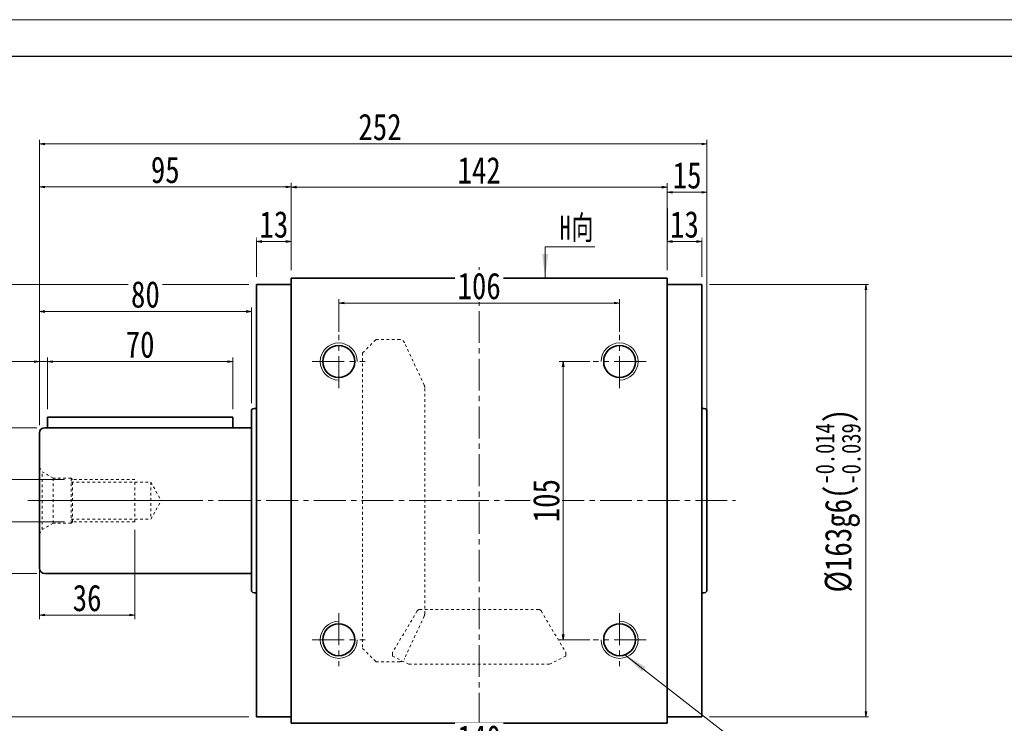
# Model space of a CAD drawing. Header units: millimetres. Extents: x -34 to 1138, y 0 to 822.
# Tile 4 of 5: x 156 to 528, y 556 to 822. Entities that reach past the tile are written whole.
import ezdxf

# ---------------------------------------------------------------- set-up
doc = ezdxf.new("R2010")
doc.units = ezdxf.units.MM
doc.linetypes.add('点画线', pattern=[18, 12, -2, 2, -2])
doc.linetypes.add('虚线', pattern=[2, 1, -1])
for name, color, linetype, lineweight in [('中心线层', 1, '点画线', 18), ('图框_外框线', 7, 'Continuous', 18), ('尺寸线层', 3, 'Continuous', 18), ('粗实线层', 7, 'Continuous', 35), ('虚线层', 6, '虚线', 18)]:
    doc.layers.add(name, color=color, linetype=linetype, lineweight=lineweight)
doc.styles.add('宋体', font='SimSun.ttf', dxfattribs={"width": 0.8})
doc.styles.add('标准', font='SimSun.ttf', dxfattribs={"width": 0.667})
doc.dimstyles.new('A水平标注$0', dxfattribs={"dimtxt": 3.5, "dimasz": 2, "dimexe": 1.5, "dimexo": 3, "dimgap": 1.1, "dimtad": 1, "dimtoh": 1, "dimdec": 4, "dimdsep": 46, "dimtxsty": '宋体', "dimblk": 'OPEN', "dimcen": 3, "dimclrd": 3, "dimclre": 3, "dimclrt": 6, "dimadec": 0, "dimazin": 0, "dimtm": 1e-09, "dimtfac": 1, "dimtdec": 4, "dimtix": 1, "dimtmove": 0, "dimatfit": 3, "dimldrblk": 'OPEN', "dimfxl": 0, "dimlwd": 13, "dimlwe": 13, "dimarcsym": 0})
doc.dimstyles.new('D直径标注φ25', dxfattribs={"dimtxt": 3.5, "dimasz": 2, "dimexe": 1, "dimexo": 3, "dimtad": 1, "dimtoh": 1, "dimdec": 1, "dimdsep": 46, "dimtxsty": '宋体', "dimblk": 'OPEN', "dimcen": 3, "dimclrd": 3, "dimclre": 3, "dimclrt": 130, "dimadec": 0, "dimazin": 0, "dimtm": 1e-09, "dimtfac": 1, "dimtdec": 1, "dimtmove": 0, "dimatfit": 0, "dimldrblk": 'OPEN', "dimfxl": 0, "dimlwd": 13, "dimlwe": 13, "dimarcsym": 0})
doc.dimstyles.new('螺孔(M8-7H)', dxfattribs={"dimtxt": 3.5, "dimasz": 2, "dimexe": 1.25, "dimexo": 3, "dimtad": 1, "dimtoh": 1, "dimdec": 4, "dimdsep": 46, "dimtxsty": '宋体', "dimblk": 'OPEN', "dimcen": 3, "dimclrd": 3, "dimclre": 3, "dimclrt": 2, "dimadec": 0, "dimazin": 0, "dimtm": 1e-09, "dimtfac": 1, "dimtdec": 4, "dimtmove": 0, "dimatfit": 3, "dimldrblk": 'OPEN', "dimfxl": 0, "dimlwd": 9, "dimlwe": 9, "dimarcsym": 0})

# ---------------------------------------------------------------- blocks, each defined once
blk = doc.blocks.new('_Open')
at = {"color": 0, "linetype": 'ByBlock', "lineweight": -2}
for p, q in [((-1, 0.17), (0, 0)), ((-1, -0.17), (0, 0)), ((0, 0), (-1, 0))]:
    blk.add_line(p, q, dxfattribs=at)
blk = doc.blocks.new('*D9')
at = {"layer": 'Defpoints', "color": 0, "transparency": 16777216}
for p in [(400.77, 758.64), (258.77, 724.34), (400.77, 724.34)]:
    blk.add_point(p, dxfattribs=at)
at = {"layer": '尺寸线层', "color": 3, "lineweight": 13, "transparency": 16777216}
for p, q in [((258.77, 727.34), (258.77, 760.14)), ((260.77, 758.64), (398.77, 758.64)), ((400.77, 727.34), (400.77, 760.14))]:
    blk.add_line(p, q, dxfattribs=at)
at = {"layer": '尺寸线层', "color": 3, "lineweight": 13, "transparency": 16777216, "xscale": 2, "yscale": 2, "zscale": 2, "rotation": 180}
blk.add_blockref('_Open', (258.77, 758.64), dxfattribs=at)
at = {"layer": '尺寸线层', "color": 3, "lineweight": 13, "transparency": 16777216, "xscale": 2, "yscale": 2, "zscale": 2}
blk.add_blockref('_Open', (400.77, 758.64), dxfattribs=at)
at = {"layer": '尺寸线层', "color": 6, "transparency": 16777216, "insert": (329.77, 765), "char_height": 10, "attachment_point": 5, "style": '宋体', "bg_fill": 3, "box_fill_scale": 1.1, "bg_fill_color": 257, "bg_fill_transparency": 0}
blk.add_mtext('142', dxfattribs=at)
blk = doc.blocks.new('*D10')
at = {"layer": 'Defpoints', "color": 0, "transparency": 16777216}
for p in [(163.77, 774.93), (163.77, 665.84), (415.77, 665.84)]:
    blk.add_point(p, dxfattribs=at)
at = {"layer": '尺寸线层', "color": 3, "lineweight": 13, "transparency": 16777216}
for p, q in [((163.77, 668.84), (163.77, 776.43)), ((413.77, 774.93), (165.77, 774.93)), ((415.77, 668.84), (415.77, 776.43))]:
    blk.add_line(p, q, dxfattribs=at)
at = {"layer": '尺寸线层', "color": 3, "lineweight": 13, "transparency": 16777216, "xscale": 2, "yscale": 2, "zscale": 2, "rotation": 180}
blk.add_blockref('_Open', (163.77, 774.93), dxfattribs=at)
at = {"layer": '尺寸线层', "color": 3, "lineweight": 13, "transparency": 16777216, "xscale": 2, "yscale": 2, "zscale": 2}
blk.add_blockref('_Open', (415.77, 774.93), dxfattribs=at)
at = {"layer": '尺寸线层', "color": 6, "transparency": 16777216, "insert": (292.33, 781.27), "char_height": 10, "attachment_point": 5, "style": '宋体', "bg_fill": 3, "box_fill_scale": 1.1, "bg_fill_color": 257, "bg_fill_transparency": 0}
blk.add_mtext('252', dxfattribs=at)
blk = doc.blocks.new('*D11')
at = {"layer": 'Defpoints', "color": 0, "transparency": 16777216}
for p in [(245.77, 738.12), (245.77, 721.84), (258.77, 724.34)]:
    blk.add_point(p, dxfattribs=at)
at = {"layer": '尺寸线层', "color": 3, "lineweight": 13, "transparency": 16777216}
for p, q in [((245.77, 724.84), (245.77, 739.62)), ((256.77, 738.12), (247.77, 738.12)), ((258.77, 727.34), (258.77, 739.62))]:
    blk.add_line(p, q, dxfattribs=at)
at = {"layer": '尺寸线层', "color": 3, "lineweight": 13, "transparency": 16777216, "xscale": 2, "yscale": 2, "zscale": 2, "rotation": 180}
blk.add_blockref('_Open', (245.77, 738.12), dxfattribs=at)
at = {"layer": '尺寸线层', "color": 3, "lineweight": 13, "transparency": 16777216, "xscale": 2, "yscale": 2, "zscale": 2}
blk.add_blockref('_Open', (258.77, 738.12), dxfattribs=at)
at = {"layer": '尺寸线层', "color": 6, "transparency": 16777216, "insert": (252.27, 744.51), "char_height": 10, "attachment_point": 5, "style": '宋体', "bg_fill": 3, "box_fill_scale": 1.1, "bg_fill_color": 257, "bg_fill_transparency": 0}
blk.add_mtext('13', dxfattribs=at)
blk = doc.blocks.new('*D12')
at = {"layer": 'Defpoints', "color": 0, "transparency": 16777216}
for p in [(163.77, 758.71), (258.77, 724.34), (163.77, 665.84)]:
    blk.add_point(p, dxfattribs=at)
at = {"layer": '尺寸线层', "color": 3, "lineweight": 13, "transparency": 16777216}
for p, q in [((163.77, 668.84), (163.77, 760.21)), ((256.77, 758.71), (165.77, 758.71)), ((258.77, 727.34), (258.77, 760.21))]:
    blk.add_line(p, q, dxfattribs=at)
at = {"layer": '尺寸线层', "color": 3, "lineweight": 13, "transparency": 16777216, "xscale": 2, "yscale": 2, "zscale": 2, "rotation": 180}
blk.add_blockref('_Open', (163.77, 758.71), dxfattribs=at)
at = {"layer": '尺寸线层', "color": 3, "lineweight": 13, "transparency": 16777216, "xscale": 2, "yscale": 2, "zscale": 2}
blk.add_blockref('_Open', (258.77, 758.71), dxfattribs=at)
at = {"layer": '尺寸线层', "color": 6, "transparency": 16777216, "insert": (211.27, 765.1), "char_height": 10, "attachment_point": 5, "style": '宋体', "bg_fill": 3, "box_fill_scale": 1.1, "bg_fill_color": 257, "bg_fill_transparency": 0}
blk.add_mtext('95', dxfattribs=at)
blk = doc.blocks.new('*D13')
at = {"layer": 'Defpoints', "color": 0, "transparency": 16777216}
for p in [(400.77, 738.12), (400.77, 724.34), (413.77, 721.84)]:
    blk.add_point(p, dxfattribs=at)
at = {"layer": '尺寸线层', "color": 3, "lineweight": 13, "transparency": 16777216}
for p, q in [((400.77, 727.34), (400.77, 739.62)), ((411.77, 738.12), (402.77, 738.12)), ((413.77, 724.84), (413.77, 739.62))]:
    blk.add_line(p, q, dxfattribs=at)
at = {"layer": '尺寸线层', "color": 3, "lineweight": 13, "transparency": 16777216, "xscale": 2, "yscale": 2, "zscale": 2, "rotation": 180}
blk.add_blockref('_Open', (400.77, 738.12), dxfattribs=at)
at = {"layer": '尺寸线层', "color": 3, "lineweight": 13, "transparency": 16777216, "xscale": 2, "yscale": 2, "zscale": 2}
blk.add_blockref('_Open', (413.77, 738.12), dxfattribs=at)
at = {"layer": '尺寸线层', "color": 6, "transparency": 16777216, "insert": (407.27, 744.51), "char_height": 10, "attachment_point": 5, "style": '宋体', "bg_fill": 3, "box_fill_scale": 1.1, "bg_fill_color": 257, "bg_fill_transparency": 0}
blk.add_mtext('13', dxfattribs=at)
blk = doc.blocks.new('*D14')
at = {"layer": 'Defpoints', "color": 0, "transparency": 16777216}
for p in [(382.77, 714.88), (276.77, 701.09), (382.77, 701.09)]:
    blk.add_point(p, dxfattribs=at)
at = {"layer": '尺寸线层', "color": 3, "lineweight": 13, "transparency": 16777216}
for p, q in [((276.77, 704.09), (276.77, 716.38)), ((278.77, 714.88), (380.77, 714.88)), ((382.77, 704.09), (382.77, 716.38))]:
    blk.add_line(p, q, dxfattribs=at)
at = {"layer": '尺寸线层', "color": 3, "lineweight": 13, "transparency": 16777216, "xscale": 2, "yscale": 2, "zscale": 2, "rotation": 180}
blk.add_blockref('_Open', (276.77, 714.88), dxfattribs=at)
at = {"layer": '尺寸线层', "color": 3, "lineweight": 13, "transparency": 16777216, "xscale": 2, "yscale": 2, "zscale": 2}
blk.add_blockref('_Open', (382.77, 714.88), dxfattribs=at)
at = {"layer": '尺寸线层', "color": 6, "transparency": 16777216, "insert": (329.77, 721.27), "char_height": 10, "attachment_point": 5, "style": '宋体', "bg_fill": 3, "box_fill_scale": 1.1, "bg_fill_color": 257, "bg_fill_transparency": 0}
blk.add_mtext('106', dxfattribs=at)
blk = doc.blocks.new('*D15')
at = {"layer": 'Defpoints', "color": 0, "transparency": 16777216}
for p in [(374.52, 692.84), (361.49, 587.84), (374.52, 587.84)]:
    blk.add_point(p, dxfattribs=at)
at = {"layer": '尺寸线层', "color": 3, "lineweight": 13, "transparency": 16777216}
for p, q in [((371.52, 692.84), (359.99, 692.84)), ((361.49, 690.84), (361.49, 589.84)), ((371.52, 587.84), (359.99, 587.84))]:
    blk.add_line(p, q, dxfattribs=at)
at = {"layer": '尺寸线层', "color": 3, "lineweight": 13, "transparency": 16777216, "xscale": 2, "yscale": 2, "zscale": 2}
for p, rotation in [((361.49, 692.84), 90), ((361.49, 587.84), 270)]:
    blk.add_blockref('_Open', p, dxfattribs=dict(at, rotation=rotation))
at = {"layer": '尺寸线层', "color": 6, "transparency": 16777216, "insert": (355.11, 640.34), "char_height": 10, "attachment_point": 5, "rotation": 90, "style": '宋体', "bg_fill": 3, "box_fill_scale": 1.1, "bg_fill_color": 257, "bg_fill_transparency": 0}
blk.add_mtext('105', dxfattribs=at)
blk = doc.blocks.new('*X5')
at = {"layer": '尺寸线层', "linetype": 'Continuous'}
blk.add_hatch(color=0, dxfattribs=at).paths.add_polyline_path([(-95.36, 69.41), (-87.56, 64.77), (-88.94, 62.99)], flags=0)
at = {"layer": '尺寸线层', "color": 0, "linetype": 'Continuous'}
blk.add_line((-95.36, 69.41), (-6.11, 0), dxfattribs=at)
at = {"layer": '尺寸线层', "color": 0}
for p, q in [((0, 20.01), (79.78, 20.01)), ((0, 0), (0, 20.01)), ((-6.11, 0), (0, 0)), ((0, 0), (79.78, 0))]:
    blk.add_line(p, q, dxfattribs=at)
at = {"layer": '尺寸线层', "color": 0, "insert": (4.5, 1.8), "char_height": 9, "width": 150.5686, "attachment_point": 7, "line_spacing_factor": 1.15057, "style": '标准'}
blk.add_mtext('\\T1.1;4-M14x20\\P反面，H向孔位一致', dxfattribs=at)
blk = doc.blocks.new('*X6')
at = {"layer": '尺寸线层', "linetype": 'Continuous'}
blk.add_hatch(color=0, dxfattribs=at).paths.add_polyline_path([(-1.02, -11.73), (-2.14, -2.73), (0.11, -2.73)], flags=0)
at = {"layer": '尺寸线层', "color": 0, "linetype": 'Continuous'}
blk.add_line((-1.02, -11.73), (-1.02, 0), dxfattribs=at)
at = {"layer": '尺寸线层', "color": 0}
for p, q in [((-1.02, 0), (0, 0)), ((0, 0), (0, 0)), ((0, 0), (17.75, 0))]:
    blk.add_line(p, q, dxfattribs=at)
at = {"layer": '尺寸线层', "color": 0, "insert": (4.5, 1.8), "char_height": 9, "width": 26.5093, "attachment_point": 7, "line_spacing_factor": 1.15057, "style": '标准'}
blk.add_mtext('\\T1.1;H向', dxfattribs=at)
blk = doc.blocks.new('*D16')
at = {"layer": 'Defpoints', "color": 0, "transparency": 16777216}
for p in [(413.77, 721.84), (413.77, 558.84), (475.78, 558.84)]:
    blk.add_point(p, dxfattribs=at)
at = {"layer": '尺寸线层', "color": 3, "lineweight": 13, "transparency": 16777216}
for p, q in [((416.77, 721.84), (476.78, 721.84)), ((475.78, 719.84), (475.78, 560.84)), ((416.77, 558.84), (476.78, 558.84))]:
    blk.add_line(p, q, dxfattribs=at)
at = {"layer": '尺寸线层', "color": 3, "lineweight": 13, "transparency": 16777216, "xscale": 2, "yscale": 2, "zscale": 2}
for p, rotation in [((475.78, 721.84), 90), ((475.78, 558.84), 270)]:
    blk.add_blockref('_Open', p, dxfattribs=dict(at, rotation=rotation))
at = {"layer": '尺寸线层', "color": 130, "transparency": 16777216, "insert": (465.24, 640.34), "char_height": 10, "attachment_point": 5, "rotation": 90, "style": '宋体', "bg_fill": 3, "box_fill_scale": 1.1, "bg_fill_color": 257, "bg_fill_transparency": 0}
blk.add_mtext('{\\A1;\\A1;%%C163g6({\\H0.707107x;\\S-0.014^ -0.039;})}', dxfattribs=at)
blk = doc.blocks.new('*D17')
at = {"layer": 'Defpoints', "color": 0, "transparency": 16777216}
for p in [(105.97, 721.84), (245.77, 721.84), (245.77, 558.84)]:
    blk.add_point(p, dxfattribs=at)
at = {"layer": '尺寸线层', "color": 3, "lineweight": 13, "transparency": 16777216}
for p, q in [((242.77, 721.84), (104.97, 721.84)), ((105.97, 560.84), (105.97, 719.84)), ((242.77, 558.84), (104.97, 558.84))]:
    blk.add_line(p, q, dxfattribs=at)
at = {"layer": '尺寸线层', "color": 3, "lineweight": 13, "transparency": 16777216, "xscale": 2, "yscale": 2, "zscale": 2}
for p, rotation in [((105.97, 721.84), 90), ((105.97, 558.84), 270)]:
    blk.add_blockref('_Open', p, dxfattribs=dict(at, rotation=rotation))
at = {"layer": '尺寸线层', "color": 130, "transparency": 16777216, "insert": (95.43, 640.34), "char_height": 10, "attachment_point": 5, "rotation": 90, "style": '宋体', "bg_fill": 3, "box_fill_scale": 1.1, "bg_fill_color": 257, "bg_fill_transparency": 0}
blk.add_mtext('{\\A1;\\A1;%%C163g6({\\H0.707107x;\\S-0.014^ -0.039;})}', dxfattribs=at)
blk = doc.blocks.new('*D21')
at = {"layer": 'Defpoints', "color": 0, "transparency": 16777216}
for p in [(176.27, 648.34), (147.24, 632.34), (176.27, 632.34)]:
    blk.add_point(p, dxfattribs=at)
at = {"layer": '尺寸线层', "color": 3, "lineweight": 9, "transparency": 16777216}
for p, q in [((173.27, 648.34), (145.99, 648.34)), ((147.24, 646.34), (147.24, 634.34)), ((173.27, 632.34), (145.99, 632.34))]:
    blk.add_line(p, q, dxfattribs=at)
at = {"layer": '尺寸线层', "color": 3, "lineweight": 9, "transparency": 16777216, "xscale": 2, "yscale": 2, "zscale": 2}
for p, rotation in [((147.24, 648.34), 90), ((147.24, 632.34), 270)]:
    blk.add_blockref('_Open', p, dxfattribs=dict(at, rotation=rotation))
at = {"layer": '尺寸线层', "color": 2, "transparency": 16777216, "insert": (140.85, 640.34), "char_height": 10, "attachment_point": 5, "rotation": 90, "style": '宋体', "bg_fill": 3, "box_fill_scale": 1.1, "bg_fill_color": 257, "bg_fill_transparency": 0}
blk.add_mtext('M16-7H', dxfattribs=at)
blk = doc.blocks.new('m16螺纹中心孔_1')
at = {"layer": '中心线层', "linetype": '点画线', "lineweight": 18}
blk.add_line((49.71, 0), (-4.25, 0), dxfattribs=at)
at = {"layer": '粗实线层', "color": 6, "linetype": '虚线', "lineweight": 18}
for p, q in [((0, -12.65), (0, 12.65)), ((0, 12.65), (0.99, 10.93)), ((5.2, 8.5), (0.99, 10.93)), ((0.99, -10.93), (0.99, 10.93)), ((12, 8.5), (5.2, 8.5)), ((5.2, -8.5), (5.2, 8.5)), ((12.5, 8), (12, 8.5)), ((12, -8.5), (12, 8.5)), ((36, 8), (12.5, 8)), ((12.5, -8), (12.5, 8)), ((36, -8), (36, 8)), ((12, 7), (42, 7)), ((42, 7), (46.04, 0)), ((42, 7), (42, -7)), ((42, -7), (46.04, 0)), ((12, -7), (42, -7)), ((0, -12.65), (0.99, -10.93)), ((5.2, -8.5), (0.99, -10.93)), ((12, -8.5), (5.2, -8.5)), ((12.5, -8), (12, -8.5)), ((36, -8), (12.5, -8))]:
    blk.add_line(p, q, dxfattribs=at)
blk = doc.blocks.new('*D22')
at = {"layer": 'Defpoints', "color": 0, "transparency": 16777216}
for p in [(199.77, 632.34), (163.77, 622.34), (199.77, 597.18)]:
    blk.add_point(p, dxfattribs=at)
at = {"layer": '尺寸线层', "color": 3, "lineweight": 13, "transparency": 16777216}
for p, q in [((199.77, 629.34), (199.77, 595.68)), ((163.77, 619.34), (163.77, 595.68)), ((165.77, 597.18), (197.77, 597.18))]:
    blk.add_line(p, q, dxfattribs=at)
at = {"layer": '尺寸线层', "color": 3, "lineweight": 13, "transparency": 16777216, "xscale": 2, "yscale": 2, "zscale": 2, "rotation": 180}
blk.add_blockref('_Open', (163.77, 597.18), dxfattribs=at)
at = {"layer": '尺寸线层', "color": 3, "lineweight": 13, "transparency": 16777216, "xscale": 2, "yscale": 2, "zscale": 2}
blk.add_blockref('_Open', (199.77, 597.18), dxfattribs=at)
at = {"layer": '尺寸线层', "color": 6, "transparency": 16777216, "insert": (181.77, 603.57), "char_height": 10, "attachment_point": 5, "style": '宋体', "bg_fill": 3, "box_fill_scale": 1.1, "bg_fill_color": 257, "bg_fill_transparency": 0}
blk.add_mtext('36', dxfattribs=at)
blk = doc.blocks.new('*D23')
at = {"layer": 'Defpoints', "color": 0, "transparency": 16777216}
for p in [(165.77, 667.84), (165.77, 612.84)]:
    blk.add_point(p, dxfattribs=at)
at = {"layer": '尺寸线层', "color": 3, "lineweight": 13, "transparency": 16777216}
for p, q in [((162.77, 667.84), (126.78, 667.84)), ((127.78, 614.84), (127.78, 665.84)), ((162.77, 612.84), (126.78, 612.84))]:
    blk.add_line(p, q, dxfattribs=at)
at = {"layer": '尺寸线层', "color": 3, "lineweight": 13, "transparency": 16777216, "xscale": 2, "yscale": 2, "zscale": 2}
for p, rotation in [((127.78, 667.84), 90), ((127.78, 612.84), 270)]:
    blk.add_blockref('_Open', p, dxfattribs=dict(at, rotation=rotation))
at = {"layer": '尺寸线层', "color": 130, "transparency": 16777216, "insert": (117.58, 640.34), "char_height": 10, "attachment_point": 5, "rotation": 90, "style": '宋体', "bg_fill": 3, "box_fill_scale": 1.1, "bg_fill_color": 257, "bg_fill_transparency": 0}
blk.add_mtext('{\\A1;\\A1;%%C55h6({\\H0.707107x;\\S 0^ -0.019;})}', dxfattribs=at)
at = {"layer": 'Defpoints', "color": 0, "transparency": 16777216}
blk.add_point((127.78, 667.84), dxfattribs=at)
blk = doc.blocks.new('*D24')
at = {"layer": 'Defpoints', "color": 0, "transparency": 16777216}
for p in [(166.77, 692.8), (166.77, 671.84), (163.77, 665.84)]:
    blk.add_point(p, dxfattribs=at)
at = {"layer": '尺寸线层', "color": 3, "lineweight": 13, "transparency": 16777216}
for p, q in [((146.6, 692.8), (152.43, 692.8)), ((152.43, 692.8), (161.77, 692.8)), ((163.77, 668.84), (163.77, 694.3)), ((163.77, 692.8), (166.77, 692.8)), ((166.77, 674.84), (166.77, 694.3)), ((168.77, 692.8), (170.77, 692.8))]:
    blk.add_line(p, q, dxfattribs=at)
at = {"layer": '尺寸线层', "color": 3, "lineweight": 13, "transparency": 16777216, "xscale": 2, "yscale": 2, "zscale": 2}
blk.add_blockref('_Open', (163.77, 692.8), dxfattribs=at)
at = {"layer": '尺寸线层', "color": 3, "lineweight": 13, "transparency": 16777216, "xscale": 2, "yscale": 2, "zscale": 2, "rotation": 180}
blk.add_blockref('_Open', (166.77, 692.8), dxfattribs=at)
at = {"layer": '尺寸线层', "color": 6, "transparency": 16777216, "insert": (148.77, 699.19), "char_height": 10, "attachment_point": 5, "style": '宋体', "bg_fill": 3, "box_fill_scale": 1.1, "bg_fill_color": 257, "bg_fill_transparency": 0}
blk.add_mtext('3', dxfattribs=at)
blk = doc.blocks.new('*D25')
at = {"layer": 'Defpoints', "color": 0, "transparency": 16777216}
for p in [(236.77, 692.8), (166.77, 671.84), (236.77, 671.84)]:
    blk.add_point(p, dxfattribs=at)
at = {"layer": '尺寸线层', "color": 3, "lineweight": 13, "transparency": 16777216}
for p, q in [((166.77, 674.84), (166.77, 694.3)), ((168.77, 692.8), (234.77, 692.8)), ((236.77, 674.84), (236.77, 694.3))]:
    blk.add_line(p, q, dxfattribs=at)
at = {"layer": '尺寸线层', "color": 3, "lineweight": 13, "transparency": 16777216, "xscale": 2, "yscale": 2, "zscale": 2}
for p, rotation in [((166.77, 692.8), 179.9999999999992), ((236.77, 692.8), 359.9999999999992)]:
    blk.add_blockref('_Open', p, dxfattribs=dict(at, rotation=rotation))
at = {"layer": '尺寸线层', "color": 6, "transparency": 16777216, "insert": (201.77, 699.19), "char_height": 10, "attachment_point": 5, "style": '宋体', "bg_fill": 3, "box_fill_scale": 1.1, "bg_fill_color": 257, "bg_fill_transparency": 0}
blk.add_mtext('70', dxfattribs=at)
blk = doc.blocks.new('*D26')
at = {"layer": 'Defpoints', "color": 0, "transparency": 16777216}
for p in [(163.77, 711.72), (243.77, 674.09), (163.77, 665.84)]:
    blk.add_point(p, dxfattribs=at)
at = {"layer": '尺寸线层', "color": 3, "lineweight": 13, "transparency": 16777216}
for p, q in [((163.77, 668.84), (163.77, 713.22)), ((241.77, 711.72), (165.77, 711.72)), ((243.77, 677.09), (243.77, 713.22))]:
    blk.add_line(p, q, dxfattribs=at)
at = {"layer": '尺寸线层', "color": 3, "lineweight": 13, "transparency": 16777216, "xscale": 2, "yscale": 2, "zscale": 2, "rotation": 180}
blk.add_blockref('_Open', (163.77, 711.72), dxfattribs=at)
at = {"layer": '尺寸线层', "color": 3, "lineweight": 13, "transparency": 16777216, "xscale": 2, "yscale": 2, "zscale": 2}
blk.add_blockref('_Open', (243.77, 711.72), dxfattribs=at)
at = {"layer": '尺寸线层', "color": 6, "transparency": 16777216, "insert": (203.77, 718.11), "char_height": 10, "attachment_point": 5, "style": '宋体', "bg_fill": 3, "box_fill_scale": 1.1, "bg_fill_color": 257, "bg_fill_transparency": 0}
blk.add_mtext('80', dxfattribs=at)
blk = doc.blocks.new('*D29')
at = {"layer": 'Defpoints', "color": 0, "transparency": 16777216}
for p in [(415.77, 756.68), (400.77, 724.34), (415.77, 674.09)]:
    blk.add_point(p, dxfattribs=at)
at = {"layer": '尺寸线层', "color": 3, "lineweight": 13, "transparency": 16777216}
for p, q in [((400.77, 727.34), (400.77, 758.18)), ((402.77, 756.68), (413.77, 756.68)), ((415.77, 677.09), (415.77, 758.18))]:
    blk.add_line(p, q, dxfattribs=at)
at = {"layer": '尺寸线层', "color": 3, "lineweight": 13, "transparency": 16777216, "xscale": 2, "yscale": 2, "zscale": 2, "rotation": 180}
blk.add_blockref('_Open', (400.77, 756.68), dxfattribs=at)
at = {"layer": '尺寸线层', "color": 3, "lineweight": 13, "transparency": 16777216, "xscale": 2, "yscale": 2, "zscale": 2}
blk.add_blockref('_Open', (415.77, 756.68), dxfattribs=at)
at = {"layer": '尺寸线层', "color": 6, "transparency": 16777216, "insert": (408.27, 763.04), "char_height": 10, "attachment_point": 5, "style": '宋体', "bg_fill": 3, "box_fill_scale": 1.1, "bg_fill_color": 257, "bg_fill_transparency": 0}
blk.add_mtext('15', dxfattribs=at)
blk = doc.blocks.new('*D33')
at = {"layer": 'Defpoints', "color": 0, "transparency": 16777216}
for p in [(259.77, 547.09), (399.77, 547.09), (399.77, 544.17)]:
    blk.add_point(p, dxfattribs=at)
at = {"layer": '尺寸线层', "color": 3, "lineweight": 13, "transparency": 16777216}
for p, q in [((259.77, 544.09), (259.77, 542.67)), ((261.77, 544.17), (397.77, 544.17)), ((399.77, 544.09), (399.77, 542.67))]:
    blk.add_line(p, q, dxfattribs=at)
at = {"layer": '尺寸线层', "color": 3, "lineweight": 13, "transparency": 16777216, "xscale": 2, "yscale": 2, "zscale": 2, "rotation": 180}
blk.add_blockref('_Open', (259.77, 544.17), dxfattribs=at)
at = {"layer": '尺寸线层', "color": 3, "lineweight": 13, "transparency": 16777216, "xscale": 2, "yscale": 2, "zscale": 2}
blk.add_blockref('_Open', (399.77, 544.17), dxfattribs=at)
at = {"layer": '尺寸线层', "color": 6, "transparency": 16777216, "insert": (329.77, 550.56), "char_height": 10, "attachment_point": 5, "style": '宋体', "bg_fill": 3, "box_fill_scale": 1.1, "bg_fill_color": 257, "bg_fill_transparency": 0}
blk.add_mtext('140', dxfattribs=at)

msp = doc.modelspace()

# ---------------------------------------------------------------- linework, layer by layer
at = {"layer": '中心线层'}
for p, q in [((329.76982, 537.84493), (329.76982, 728.39905)), ((159.40191, 640.34493), (426.53729, 640.34493)), ((276.76982, 597.84493), (276.76982, 577.84493)), ((382.76982, 597.84493), (382.76982, 577.84493)), ((266.76982, 587.84493), (286.76982, 587.84493))]:
    msp.add_line(p, q, dxfattribs=at)
at = {"layer": '粗实线层'}
for p, q in [((258.76982, 721.84493), (245.76982, 721.84493)), ((245.76982, 721.84493), (245.76982, 558.84493)), ((258.76982, 724.34493), (400.76982, 724.34493)), ((258.76982, 556.34493), (258.76982, 724.34493)), ((400.76982, 556.34493), (400.76982, 724.34493)), ((400.76982, 721.84493), (413.76982, 721.84493)), ((413.76982, 721.84493), (413.76982, 558.84493)), ((243.76982, 606.59493), (243.76982, 674.09493)), ((245.76982, 675.09493), (244.76982, 675.09493)), ((245.76982, 605.59493), (244.76982, 605.59493)), ((258.76982, 558.84493), (245.76982, 558.84493)), ((400.76982, 558.84493), (413.76982, 558.84493)), ((258.76982, 556.34493), (400.76982, 556.34493))]:
    msp.add_line(p, q, dxfattribs=at)
for centre in [(276.76982, 587.84493), (382.76982, 587.84493)]:
    msp.add_circle(centre, 6, dxfattribs=at)
for centre, start, end in [((244.76982, 674.09493), 89.9999996, 179.9999996), ((244.76982, 606.59493), 180, 270)]:
    msp.add_arc(centre, 1, start, end, dxfattribs=at)
at = {"layer": '粗实线层', "lineweight": 18}
msp.add_arc((276.76982, 587.84493), 7, 90, 0, dxfattribs=at)
at = {"layer": '虚线层'}
for p, q in [((285.76982, 696.09493), (290.76982, 701.09493)), ((290.76982, 701.09493), (299.77109, 701.09493)), ((309.03414, 683.87783), (301.58541, 699.93649)), ((285.76982, 696.09493), (285.76982, 584.59493)), ((309.21982, 597.65359), (309.21982, 683.03626)), ((306.37963, 598.75547), (297.15997, 583.22779)), ((307.23948, 599.24493), (352.30016, 599.24493)), ((353.16001, 598.75547), (362.37967, 583.22779)), ((309.03414, 596.81203), (301.58541, 580.75336)), ((285.76982, 584.59493), (290.76982, 579.59493)), ((297.01982, 581.72491), (297.01982, 582.71725)), ((297.01982, 581.72491), (303.26982, 578.59979)), ((362.51982, 581.72491), (356.26982, 578.59979)), ((362.51982, 582.71725), (362.51982, 581.72491)), ((290.76982, 579.59493), (299.77109, 579.59493)), ((303.26982, 578.59979), (356.26982, 578.59979))]:
    msp.add_line(p, q, dxfattribs=at)
for centre, radius, start, end in [((299.77109, 699.09493), 2, 24.884, 90), ((307.21982, 683.03626), 2, 0, 24.884), ((307.23948, 598.24493), 1, 90, 149.3), ((352.30016, 598.24493), 1, 30.7, 90), ((307.21982, 597.65359), 2, 335.116, 0), ((298.01982, 582.71725), 1, 149.3, 180), ((299.77109, 581.59493), 2, 270, 335.116), ((361.51982, 582.71725), 1, 360, 30.7)]:
    msp.add_arc(centre, radius, start, end, dxfattribs=at)

# ---------------------------------------------------------------- block references
at = {"layer": '尺寸线层'}
msp.add_blockref('*X5', (480.16715, 512.79555), dxfattribs=at)

# ---------------------------------------------------------------- next in the draw order: dimensions: what is measured, and where the dimension line sits
dim = msp.add_linear_dim(base=(400.76982, 758.63935), p1=(258.76982, 724.34493), p2=(400.76982, 724.34493), dimstyle='A水平标注$0', override={"dimtxt": 10, "dimgap": 1.5, "dimblk": 'Open', "dimtfill": 1, "dimtfillclr": 256}, dxfattribs=at)
dim.commit()
dim.dimension.update_dxf_attribs({"geometry": '*D9', "text_midpoint": (329.76982, 758.63935), "dimtype": 160})

# ---------------------------------------------------------------- next in the draw order: dimensions: what is measured, and where the dimension line sits
dim = msp.add_linear_dim(base=(163.76982, 774.93459), p1=(415.76982, 665.84493), p2=(163.76982, 665.84493), dimstyle='A水平标注$0', override={"dimtxt": 10, "dimgap": 1.5, "dimblk": 'Open', "dimtfill": 1, "dimtfillclr": 256}, dxfattribs=at)
dim.commit()
dim.dimension.update_dxf_attribs({"geometry": '*D10', "text_midpoint": (292.3313, 774.93459), "dimtype": 160})

# ---------------------------------------------------------------- next in the draw order: linework, layer by layer
at = {"layer": '中心线层'}
msp.add_line((266.76982, 692.84493), (286.76982, 692.84493), dxfattribs=at)
at = {"layer": '粗实线层'}
for centre in [(276.76982, 692.84493), (382.76982, 692.84493)]:
    msp.add_circle(centre, 6, dxfattribs=at)

# ---------------------------------------------------------------- next in the draw order: dimensions: what is measured, and where the dimension line sits
at = {"layer": '尺寸线层'}
for base, p1, p2, picture, middle in [((245.76982, 738.12064), (258.76982, 724.34493), (245.76982, 721.84493), '*D11', (252.26982, 738.12064)), ((400.76982, 738.12064), (413.76982, 721.84493), (400.76982, 724.34493), '*D13', (407.26982, 738.12064)), ((382.76982, 714.87957), (276.76982, 701.09493), (382.76982, 701.09493), '*D14', (329.76982, 714.87957))]:
    dim = msp.add_linear_dim(base=base, p1=p1, p2=p2, dimstyle='A水平标注$0', override={"dimtxt": 10, "dimgap": 1.5, "dimblk": 'Open', "dimtfill": 1, "dimtfillclr": 256}, dxfattribs=at)
    dim.commit()
    dim.dimension.update_dxf_attribs({"geometry": picture, "text_midpoint": middle, "dimtype": 160})
dim = msp.add_linear_dim(base=(361.49496, 587.84493), p1=(374.51982, 692.84493), p2=(374.51982, 587.84493), angle=270, dimstyle='A水平标注$0', override={"dimtxt": 10, "dimgap": 1.5, "dimblk": 'Open', "dimtfill": 1, "dimtfillclr": 256}, dxfattribs=at)
dim.commit()
dim.dimension.update_dxf_attribs({"geometry": '*D15', "text_midpoint": (361.49496, 640.34493), "dimtype": 160})

# ---------------------------------------------------------------- next in the draw order: linework, layer by layer
at = {"layer": '中心线层'}
for p, q in [((276.76982, 682.84493), (276.76982, 702.84493)), ((382.76982, 682.84493), (382.76982, 702.84493)), ((392.76982, 692.84493), (372.76982, 692.84493)), ((392.76982, 587.84493), (372.76982, 587.84493))]:
    msp.add_line(p, q, dxfattribs=at)
at = {"layer": '粗实线层', "lineweight": 18}
for centre, start, end in [((276.76982, 692.84493), 0, 270), ((382.76982, 692.84493), 270, 180), ((382.76982, 587.84493), 180, 90)]:
    msp.add_arc(centre, 7, start, end, dxfattribs=at)

# ---------------------------------------------------------------- next in the draw order: block references
at = {"layer": '尺寸线层'}
msp.add_blockref('*X6', (355.67969, 736.0777), dxfattribs=at)

# ---------------------------------------------------------------- next in the draw order: dimensions: what is measured, and where the dimension line sits
dim = msp.add_linear_dim(base=(163.76982, 758.71481), p1=(258.76982, 724.34493), p2=(163.76982, 665.84493), dimstyle='A水平标注$0', override={"dimtxt": 10, "dimgap": 1.5, "dimblk": 'Open', "dimtfill": 1, "dimtfillclr": 256}, dxfattribs=at)
dim.commit()
dim.dimension.update_dxf_attribs({"geometry": '*D12', "text_midpoint": (211.26982, 758.71481), "dimtype": 160})
dim = msp.add_linear_dim(base=(475.77728, 558.84493), p1=(413.76982, 721.84493), p2=(413.76982, 558.84493), angle=270, text='{\\A1;\\A1;%%C163g6({\\H0.707107x;\\S-0.014^ -0.039;})}', dimstyle='D直径标注φ25', override={"dimtxt": 10, "dimgap": 1.5, "dimpost": 'φ<>', "dimtp": -0.014, "dimtm": 0.039, "dimtdec": 3, "dimtzin": 8}, dxfattribs=at)
dim.commit()
dim.dimension.update_dxf_attribs({"geometry": '*D16', "text_midpoint": (465.23599, 640.34493)})

# ---------------------------------------------------------------- next in the draw order: linework, layer by layer
at = {"layer": '粗实线层'}
for p, q in [((413.76982, 675.09493), (414.76982, 675.09493)), ((415.76982, 606.59493), (415.76982, 674.09493)), ((413.76982, 605.59493), (414.76982, 605.59493))]:
    msp.add_line(p, q, dxfattribs=at)
for centre, start, end in [((414.76982, 674.09493), 0, 90), ((414.76982, 606.59493), 270.0000001, 0.0000001)]:
    msp.add_arc(centre, 1, start, end, dxfattribs=at)

# ---------------------------------------------------------------- next in the draw order: dimensions: what is measured, and where the dimension line sits
at = {"layer": '尺寸线层'}
dim = msp.add_linear_dim(base=(105.96789, 721.84493), p1=(245.76982, 558.84493), p2=(245.76982, 721.84493), angle=90, text='{\\A1;\\A1;%%C163g6({\\H0.707107x;\\S-0.014^ -0.039;})}', dimstyle='D直径标注φ25', override={"dimtxt": 10, "dimgap": 1.5, "dimpost": 'φ<>', "dimtp": -0.014, "dimtm": 0.039, "dimtdec": 3, "dimtzin": 8}, dxfattribs=at)
dim.commit()
dim.dimension.update_dxf_attribs({"geometry": '*D17', "text_midpoint": (105.96789, 640.34493), "dimtype": 160})

# ---------------------------------------------------------------- next in the draw order: linework, layer by layer
at = {"layer": '粗实线层'}
for p, q in [((166.76982, 671.84493), (166.76982, 667.84493)), ((166.76982, 671.84493), (236.76982, 671.84493)), ((236.76982, 671.84493), (236.76982, 667.84493)), ((163.76982, 665.84493), (163.76982, 614.84493)), ((243.76982, 667.84493), (165.76982, 667.84493)), ((165.76982, 612.84493), (243.76982, 612.84493))]:
    msp.add_line(p, q, dxfattribs=at)
for centre, start, end in [((165.76982, 665.84493), 89.9999998, 179.9999998), ((165.76982, 614.84493), 180, 270)]:
    msp.add_arc(centre, 2, start, end, dxfattribs=at)

# ---------------------------------------------------------------- next in the draw order: dimensions: what is measured, and where the dimension line sits
at = {"layer": '尺寸线层'}
dim = msp.add_linear_dim(base=(415.76982, 756.68394), p1=(400.76982, 724.34493), p2=(415.76982, 674.09493), angle=0, dimstyle='A水平标注$0', override={"dimtxt": 10, "dimgap": 1.5, "dimblk": 'Open', "dimtfill": 1, "dimtfillclr": 256}, dxfattribs=at)
dim.commit()
dim.dimension.update_dxf_attribs({"geometry": '*D29', "text_midpoint": (408.26982, 756.68394), "dimtype": 160})

# ---------------------------------------------------------------- next in the draw order: dimensions: what is measured, and where the dimension line sits
dim = msp.add_linear_dim(base=(147.24039, 632.34493), p1=(176.26982, 648.34493), p2=(176.26982, 632.34493), angle=270, dimstyle='螺孔(M8-7H)', override={"dimtxt": 10, "dimgap": 1.5, "dimpost": 'M<>-7H'}, dxfattribs=at)
dim.commit()
dim.dimension.update_dxf_attribs({"geometry": '*D21', "text_midpoint": (147.24039, 640.34493), "dimtype": 160})

# ---------------------------------------------------------------- next in the draw order: block references
at = {"layer": '粗实线层'}
msp.add_blockref('m16螺纹中心孔_1', (163.76982, 640.34493), dxfattribs=at)

# ---------------------------------------------------------------- next in the draw order: dimensions: what is measured, and where the dimension line sits
at = {"layer": '尺寸线层'}
dim = msp.add_linear_dim(base=(199.76982, 597.18236), p1=(163.76982, 622.34493), p2=(199.76982, 632.34493), dimstyle='A水平标注$0', override={"dimtxt": 10, "dimgap": 1.5, "dimblk": 'Open', "dimtfill": 1, "dimtfillclr": 256}, dxfattribs=at)
dim.commit()
dim.dimension.update_dxf_attribs({"geometry": '*D22', "text_midpoint": (181.76982, 597.18236), "dimtype": 160})

# ---------------------------------------------------------------- next in the draw order: dimensions: what is measured, and where the dimension line sits
dim = msp.add_linear_dim(base=(127.78269, 667.84493), p1=(165.76982, 612.84493), p2=(165.76982, 667.84493), angle=90, text='{\\A1;\\A1;%%C55h6({\\H0.707107x;\\S 0^ -0.019;})}', dimstyle='D直径标注φ25', override={"dimtxt": 10, "dimgap": 1.5, "dimpost": 'φ<>', "dimtp": 0, "dimtm": 0.019, "dimtdec": 3, "dimtzin": 8}, dxfattribs=at)
dim.commit()
dim.dimension.update_dxf_attribs({"geometry": '*D23', "text_midpoint": (127.78269, 640.34493), "dimtype": 160})

# ---------------------------------------------------------------- next in the draw order: dimensions: what is measured, and where the dimension line sits
dim = msp.add_linear_dim(base=(166.76982, 692.80419), p1=(163.76982, 665.84493), p2=(166.76982, 671.84493), angle=0, dimstyle='A水平标注$0', override={"dimtxt": 10, "dimgap": 1.5, "dimblk": 'Open', "dimtfill": 1, "dimtfillclr": 256}, dxfattribs=at)
dim.commit()
dim.dimension.update_dxf_attribs({"geometry": '*D24', "text_midpoint": (148.76634, 692.80419), "dimtype": 160})

# ---------------------------------------------------------------- next in the draw order: dimensions: what is measured, and where the dimension line sits
dim = msp.add_linear_dim(base=(236.76982, 692.80419), p1=(166.76982, 671.84493), p2=(236.76982, 671.84493), dimstyle='A水平标注$0', override={"dimtxt": 10, "dimgap": 1.5, "dimblk": 'Open', "dimtfill": 1, "dimtfillclr": 256}, dxfattribs=at)
dim.commit()
dim.dimension.update_dxf_attribs({"geometry": '*D25', "text_midpoint": (201.76982, 692.80419), "dimtype": 160})

# ---------------------------------------------------------------- next in the draw order: dimensions: what is measured, and where the dimension line sits
dim = msp.add_linear_dim(base=(163.76982, 711.71936), p1=(243.76982, 674.09493), p2=(163.76982, 665.84493), dimstyle='A水平标注$0', override={"dimtxt": 10, "dimgap": 1.5, "dimblk": 'Open', "dimtfill": 1, "dimtfillclr": 256}, dxfattribs=at)
dim.commit()
dim.dimension.update_dxf_attribs({"geometry": '*D26', "text_midpoint": (203.76982, 711.71936), "dimtype": 160})

# ---------------------------------------------------------------- next in the draw order: linework, layer by layer
at = {"layer": '图框_外框线', "color": 3}
msp.add_lwpolyline([(-28.25224, 0), (1133.88615, 0), (1133.88615, 821.79786), (-28.25224, 821.79786)], close=True, dxfattribs=at)
at = {"layer": '图框_外框线', "color": 3, "lineweight": 25}
msp.add_lwpolyline([(40.92267, 13.83498), (1120.05117, 13.83498), (1120.05117, 807.96288), (40.92267, 807.96288)], close=True, dxfattribs=at)

# ---------------------------------------------------------------- next in the draw order: dimensions: what is measured, and where the dimension line sits
at = {"layer": '尺寸线层'}
dim = msp.add_linear_dim(base=(399.76982, 544.16905), p1=(259.76982, 547.09493), p2=(399.76982, 547.09493), dimstyle='A水平标注$0', override={"dimtxt": 10, "dimgap": 1.5, "dimblk": 'Open', "dimtfill": 1, "dimtfillclr": 256}, dxfattribs=at)
dim.commit()
dim.dimension.update_dxf_attribs({"geometry": '*D33', "text_midpoint": (329.76982, 550.55732)})

doc.saveas('drawing.dxf')
